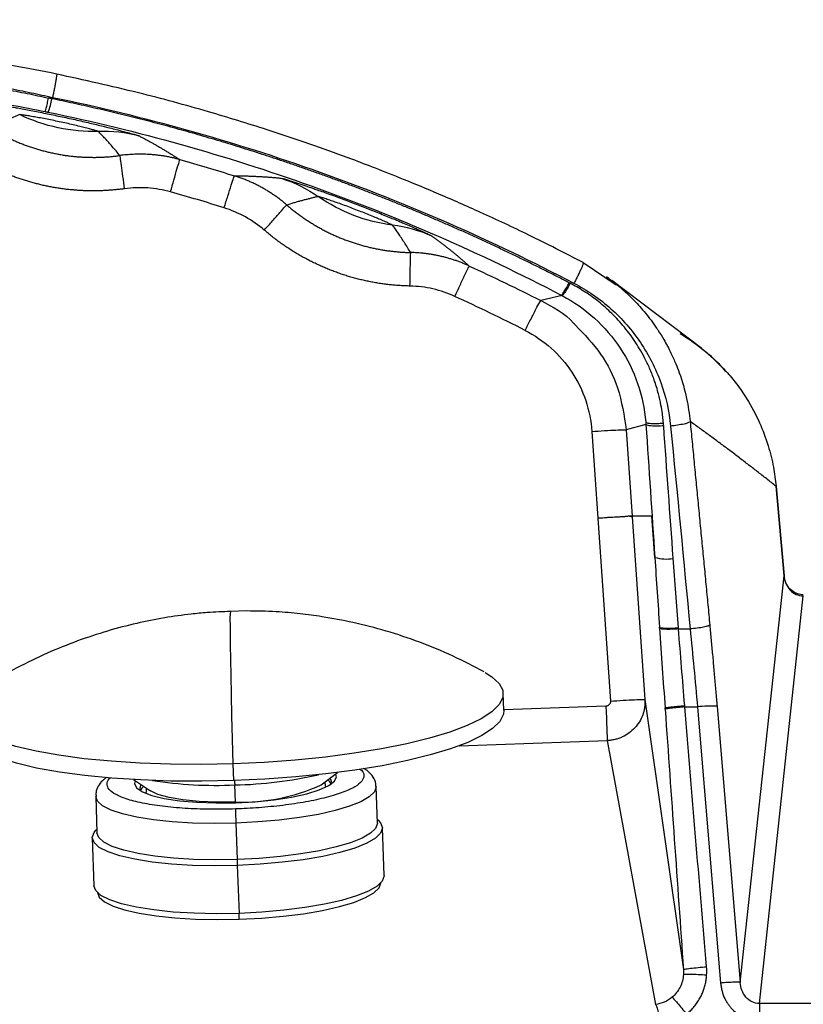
# Model space of a CAD drawing. Header units: millimetres. Extents: x 0 to 1118, y 0 to 864.
# Tile 30 of 67: x 196 to 275, y 464 to 564. Entities that reach past the tile are written whole.
import ezdxf

# ---------------------------------------------------------------- set-up
doc = ezdxf.new("R2010")
doc.units = ezdxf.units.MM
doc.layers.add('DIMENSIONS', color=140, linetype='Continuous', lineweight=25)
doc.styles.add('SLDTEXTSTYLE0', font='TXT', dxfattribs={"width": 0.75})
doc.dimstyles.new('SLDDIMSTYLE0', dxfattribs={"dimtxt": 10, "dimasz": 10, "dimexe": 0, "dimexo": 0.0625, "dimgap": 2.5, "dimtad": 0, "dimtih": 1, "dimtoh": 1, "dimdec": 1, "dimrnd": 1e-09, "dimzin": 4, "dimdsep": 46, "dimtxsty": 'SLDTEXTSTYLE0', "dimsah": 1, "dimcen": 0.09, "dimadec": 0, "dimazin": 1, "dimtfac": 1, "dimtdec": 1, "dimtofl": 0, "dimtmove": 0, "dimatfit": 3, "dimfxl": 0, "dimfrac": 2, "dimtolj": 1, "dimtzin": 12, "dimarcsym": 0})

# ---------------------------------------------------------------- blocks, each defined once
blk = doc.blocks.new('_D')
at = {"layer": 'DIMENSIONS'}
for p, q in [((182.52, 524.09), (182.52, 580.42)), ((592.48, 515.81), (592.48, 580.42)), ((370.87, 578.72), (367.82, 578.72)), ((367.82, 578.72), (367.82, 562.85)), ((404.12, 578.72), (407.17, 578.72)), ((407.17, 578.72), (407.17, 562.85)), ((182.52, 577.25), (362.75, 577.25)), ((592.48, 577.25), (412.24, 577.25)), ((367.82, 562.85), (370.87, 562.85)), ((407.17, 562.85), (404.12, 562.85))]:
    blk.add_line(p, q, dxfattribs=at)
for points in [[(182.52, 577.25), (192.52, 575.71), (192.52, 578.79)], [(592.48, 577.25), (582.48, 578.79), (582.48, 575.71)]]:
    blk.add_solid(points, dxfattribs=at)
at = {"layer": 'DIMENSIONS', "char_height": 10, "attachment_point": 1, "style": 'SLDTEXTSTYLE0'}
for s, insert in [('410.0', (370.87, 593.64)), ('16.14', (370.87, 575.74))]:
    blk.add_mtext(s, dxfattribs=dict(at, insert=insert))
blk = doc.blocks.new('_D_1')
at = {"layer": 'DIMENSIONS'}
for p, q in [((156.97, 563.39), (156.97, 616.42)), ((616.97, 565.12), (616.97, 616.42)), ((370.35, 614.72), (367.3, 614.72)), ((367.3, 614.72), (367.3, 598.85)), ((403.6, 614.72), (406.64, 614.72)), ((406.64, 614.72), (406.64, 598.85)), ((156.97, 613.25), (362.22, 613.25)), ((616.97, 613.25), (411.72, 613.25)), ((367.3, 598.85), (370.35, 598.85)), ((406.64, 598.85), (403.6, 598.85))]:
    blk.add_line(p, q, dxfattribs=at)
for points in [[(156.97, 613.25), (166.97, 611.71), (166.97, 614.79)], [(616.97, 613.25), (606.97, 614.79), (606.97, 611.71)]]:
    blk.add_solid(points, dxfattribs=at)
at = {"layer": 'DIMENSIONS', "char_height": 10, "attachment_point": 1, "style": 'SLDTEXTSTYLE0'}
for s, insert in [('460.0', (370.35, 629.64)), ('18.11', (370.35, 611.74))]:
    blk.add_mtext(s, dxfattribs=dict(at, insert=insert))

msp = doc.modelspace()

# ---------------------------------------------------------------- linework, layer by layer
for p, q in [((256.29, 537.22), (252.95, 539.49)), ((255.55, 537.9), (255.32, 538.07)), ((264.99, 530.78), (255.84, 537.68)), ((250.8, 536.15), (248.63, 535.65)), ((253.83, 522.35), (254.44, 513.55)), ((259.32, 523.06), (257.32, 522.5)), ((257.32, 522.5), (257.93, 513.73)), ((273.36, 507.69), (272.54, 516.78)), ((272.54, 516.78), (273.35, 507.69)), ((254.44, 513.55), (255.72, 494.95)), ((258.02, 513.73), (257.93, 513.73)), ((258.02, 513.73), (257.93, 513.68)), ((257.93, 513.68), (259.21, 495.1)), ((259.93, 513.73), (258.02, 513.73)), ((260.22, 509.56), (259.93, 513.73)), ((268.89, 466.37), (273.35, 507.69)), ((270.84, 464.23), (275.3, 505.65)), ((218.77, 504.11), (217.11, 504.05)), ((260.71, 502.35), (260.7, 502.48)), ((262.63, 502.28), (262.62, 502.41)), ((262.63, 502.28), (263.81, 502.28)), ((244.89, 494.02), (244.83, 495.74)), ((255.26, 494.43), (244.89, 494.08)), ((259.21, 495.1), (263.13, 467.68)), ((261.27, 494.12), (261.26, 494.26)), ((263.27, 494.36), (264.55, 494.36)), ((264.55, 494.36), (266.91, 466.3)), ((266.54, 494.43), (268.89, 466.37)), ((240.34, 490.41), (255.38, 490.94)), ((255.38, 490.94), (260.28, 464.14)), ((217.35, 488.59), (217.41, 486.87)), ((226.32, 486.44), (227.97, 487.7)), ((207.25, 486.98), (208.98, 485.83)), ((217.63, 484.7), (217.54, 486.43)), ((226.75, 486.32), (226.73, 486.18)), ((226.75, 486.32), (226.74, 486.75)), ((232.04, 482.56), (231.91, 486.26)), ((203.42, 485.26), (203.55, 481.56)), ((208.55, 486.12), (208.56, 485.69)), ((208.59, 485.54), (208.56, 485.69)), ((217.63, 484.62), (217.63, 484.7)), ((217.66, 482.55), (217.79, 478.85)), ((232.13, 482.84), (232.02, 482.93)), ((203.54, 481.94), (203.44, 481.84)), ((232.72, 477.22), (232.55, 482.09)), ((203.07, 481.06), (203.24, 476.19)), ((217.79, 478.85), (217.81, 478.25)), ((217.81, 478.25), (217.98, 473.38)), ((218, 472.78), (217.98, 473.38)), ((504.17, 464.23), (270.84, 464.23))]:
    msp.add_line(p, q)
at = {"flags": 128}
for points in [[(272.52, 516.78), (272.53, 516.78), (272.54, 516.78)], [(217.07, 502.8), (217.07, 501.85), (217.09, 500.65), (217.11, 499.21), (217.14, 497.52), (217.18, 495.61), (217.23, 493.47), (217.29, 491.13), (217.35, 488.59)], [(242.99, 497.85), (243.68, 497.42), (244.42, 496.75), (244.79, 496.05), (244.79, 495.33), (244.42, 494.6), (243.68, 493.87), (242.59, 493.16), (241.15, 492.47), (239.4, 491.81), (237.34, 491.19), (235.02, 490.62), (232.45, 490.11), (229.68, 489.65), (226.75, 489.27), (223.69, 488.96), (220.54, 488.73), (217.35, 488.59)], [(217.35, 488.59), (214.16, 488.52), (211.01, 488.54), (207.95, 488.65), (205.02, 488.84), (202.25, 489.1), (199.68, 489.45), (197.36, 489.87), (195.3, 490.35), (193.55, 490.89), (192.11, 491.49), (191.02, 492.13), (190.28, 492.8), (189.91, 493.51), (189.91, 494.23), (190.28, 494.95), (191.02, 495.68), (191.56, 496.06)], [(255.26, 494.43), (255.28, 493.84), (255.3, 493.26), (255.32, 492.7), (255.34, 492.2), (255.35, 491.76), (255.37, 491.4), (255.37, 491.12), (255.38, 490.94)], [(244.89, 494.02), (244.85, 493.61), (244.48, 492.89), (243.74, 492.16), (242.65, 491.45), (241.21, 490.76), (239.46, 490.1), (237.4, 489.48), (235.08, 488.91), (232.51, 488.39), (229.74, 487.94), (226.81, 487.56), (223.75, 487.25), (220.6, 487.02), (217.41, 486.87)], [(217.41, 486.87), (214.22, 486.81), (211.07, 486.83), (208.01, 486.94), (205.07, 487.12), (202.31, 487.39), (199.74, 487.74), (197.42, 488.15), (195.36, 488.64), (193.61, 489.18), (192.17, 489.78), (191.08, 490.42), (190.34, 491.09), (189.97, 491.79), (189.93, 492.1)], [(217.62, 484.62), (219.62, 484.73), (221.54, 484.93), (223.32, 485.2), (224.87, 485.54), (226.14, 485.93), (227.09, 486.36), (227.67, 486.81), (227.87, 487.27), (227.79, 487.56)], [(207.44, 486.85), (207.38, 486.59), (207.58, 486.15), (208.16, 485.73), (209.11, 485.37), (210.38, 485.06), (211.93, 484.82), (213.7, 484.67), (215.63, 484.6), (217.62, 484.62)], [(208.02, 486.47), (207.9, 486.12), (207.98, 485.83)], [(208.28, 486.29), (208.1, 486.12), (207.95, 485.88)], [(231.91, 486.26), (231.91, 486.23), (231.73, 485.73), (231.21, 485.22), (230.35, 484.73), (229.19, 484.26), (227.74, 483.83), (226.04, 483.44), (224.13, 483.12), (222.07, 482.86), (219.89, 482.67), (217.66, 482.55)], [(227.34, 486.56), (227.21, 486.75), (226.99, 486.95)], [(227.32, 486.5), (227.39, 486.77), (227.24, 487.14)], [(217.66, 482.55), (215.44, 482.52), (213.26, 482.56), (211.2, 482.69), (209.29, 482.89), (207.59, 483.16), (206.14, 483.49), (204.98, 483.88), (204.12, 484.32), (203.6, 484.79), (203.42, 485.26)], [(217.63, 484.7), (215.74, 484.69), (213.93, 484.76), (212.28, 484.92), (210.87, 485.16), (209.75, 485.47), (208.98, 485.83), (208.98, 485.83)], [(232.04, 482.56), (232.04, 482.53), (231.86, 482.02), (231.34, 481.52), (230.48, 481.02), (229.32, 480.56), (227.86, 480.13), (226.17, 479.74), (224.26, 479.42), (222.19, 479.16), (220.02, 478.97), (217.79, 478.85)], [(232.13, 482.84), (232.37, 482.58), (232.55, 482.06), (232.37, 481.54), (231.83, 481.01), (230.95, 480.5), (229.74, 480.02), (228.23, 479.57), (226.48, 479.17), (224.5, 478.84), (222.37, 478.57), (220.12, 478.37), (217.81, 478.25)], [(217.81, 478.25), (215.5, 478.22), (213.26, 478.26), (211.12, 478.39), (209.15, 478.6), (207.39, 478.88), (205.88, 479.23), (204.68, 479.63), (203.79, 480.08), (203.25, 480.57), (203.07, 481.08), (203.25, 481.61), (203.44, 481.84)], [(217.79, 478.85), (215.57, 478.82), (213.39, 478.86), (211.33, 478.99), (209.42, 479.19), (207.72, 479.46), (206.27, 479.79), (205.1, 480.18), (204.25, 480.62), (203.73, 481.09), (203.55, 481.56)], [(232.72, 477.22), (232.72, 477.19), (232.54, 476.67), (232, 476.14), (231.12, 475.63), (229.91, 475.15), (228.4, 474.7), (226.65, 474.31), (224.67, 473.97), (222.54, 473.7), (220.29, 473.5), (217.98, 473.38)], [(218, 472.78), (220.26, 472.9), (222.45, 473.09), (224.54, 473.35), (226.46, 473.68), (228.18, 474.07), (229.65, 474.5), (230.83, 474.98), (231.69, 475.48), (232.22, 475.99), (232.4, 476.5), (232.4, 476.53)], [(217.98, 473.38), (215.67, 473.35), (213.43, 473.4), (211.29, 473.52), (209.32, 473.73), (207.56, 474.01), (206.05, 474.36), (204.85, 474.76), (203.96, 475.21), (203.42, 475.7), (203.24, 476.19)], [(203.61, 475.52), (203.79, 475.04), (204.32, 474.57), (205.18, 474.13), (206.36, 473.73), (207.83, 473.39), (209.55, 473.12), (211.47, 472.92), (213.56, 472.79), (215.75, 472.75), (218, 472.78)]]:
    msp.add_lwpolyline(points, dxfattribs=at)
for centre, radius, start, end in [((191.61, 557.38), 7.46, 339.6761, 350.5746), ((261.36, 513.39), 4, 253.4726, 280.5805), ((222.4, 503.26), 5.35, 171.1599, 184.952), ((265.93, 483.3), 11.15, 86.8761, 97.1141), ((216.64, 529.08), 42.66, 271.2189, 282.7396), ((215.58, 527.56), 41.17, 261.0721, 272.7376), ((268.66, 488.85), 51.17, 182.204, 182.7024), ((218.32, 503.9), 19.21, 267.9483, 294.6293), ((292.29, 485.39), 74.68, 181.0726, 182.1768)]:
    msp.add_arc(centre, radius, start, end)
for points, knots in [([(162.35, 562.48), (162.42, 562.49), (162.64, 562.51), (163.64, 562.53), (165.34, 562.53), (167.67, 562.49), (170.55, 562.39), (173.93, 562.2), (177.73, 561.91), (181.85, 561.5), (186.18, 560.98), (190.61, 560.33), (195.05, 559.58), (197.99, 558.99), (199.45, 558.7)], [0, 0, 0, 0, 0.038252, 0.122015, 0.207438, 0.295474, 0.384961, 0.475428, 0.566165, 0.656344, 0.745405, 0.831982, 0.916883, 1, 1, 1, 1]), ([(160.06, 560.86), (160.06, 560.86), (160.07, 560.86), (160.08, 560.86), (160.12, 560.86), (160.2, 560.86), (160.45, 560.86), (161.26, 560.85), (163.32, 560.8), (166.51, 560.65), (169.67, 560.44), (172.33, 560.23), (175.24, 559.96), (178.34, 559.62), (181.08, 559.28), (183.31, 558.97), (185.59, 558.64), (188.42, 558.2), (191.12, 557.73), (193.02, 557.37), (194.18, 557.15), (195.32, 556.92), (196.45, 556.7), (197.55, 556.47), (198.27, 556.31), (198.63, 556.23)], [0, 0, 0, 0, 0.0024383, 0.0084674, 0.0148289, 0.0297079, 0.059619, 0.120089, 0.243771, 0.3710738, 0.4357721, 0.5007701, 0.5657532, 0.6304025, 0.6944294, 0.727102, 0.757623, 0.8219631, 0.8808846, 0.9016792, 0.9220976, 0.9421388, 0.9618025, 0.9810892, 1, 1, 1, 1]), ([(160.15, 561.12), (160.16, 561.12), (160.18, 561.12), (160.23, 561.12), (160.29, 561.12), (160.35, 561.12), (160.43, 561.12), (160.52, 561.12), (160.62, 561.12), (160.74, 561.12), (160.86, 561.12), (161, 561.11), (161.15, 561.11), (161.32, 561.11), (161.49, 561.1), (161.68, 561.1), (161.88, 561.09), (162.09, 561.08), (162.32, 561.07), (162.56, 561.07), (162.81, 561.06), (163.07, 561.05), (163.35, 561.03), (164.01, 561.01), (165.19, 560.95), (167.17, 560.84), (169.63, 560.67), (172.09, 560.46), (175.09, 560.18), (177.76, 559.89), (180.48, 559.55), (182.23, 559.31), (183.83, 559.09), (185.3, 558.86), (186.69, 558.65), (188.06, 558.42), (189.4, 558.2), (190.72, 557.96), (192, 557.73), (193.26, 557.49), (194.49, 557.25), (195.68, 557.01), (196.84, 556.78), (197.95, 556.54), (198.68, 556.38), (199.04, 556.3)], [0, 0, 0, 0, 0.010406, 0.020879, 0.031421, 0.04203, 0.052705, 0.063447, 0.074255, 0.085128, 0.096065, 0.107066, 0.11813, 0.129257, 0.140448, 0.151703, 0.163021, 0.174404, 0.185851, 0.197362, 0.208937, 0.220577, 0.232281, 0.244049, 0.299971, 0.361472, 0.428534, 0.501156, 0.540563, 0.630672, 0.667828, 0.701399, 0.731384, 0.757783, 0.782991, 0.80756, 0.831491, 0.854784, 0.87744, 0.899463, 0.920853, 0.941605, 0.961716, 0.981182, 1, 1, 1, 1]), ([(161.72, 558.46), (161.83, 558.49), (162.19, 558.51), (163.35, 558.54), (164.16, 558.55), (166.17, 558.53), (167.38, 558.5), (170.14, 558.4), (171.69, 558.33), (175.07, 558.11), (176.91, 557.97), (180.79, 557.59), (182.84, 557.36), (187.1, 556.81), (189.3, 556.48), (193.77, 555.74), (196.04, 555.32), (198.29, 554.86)], [0, 0, 0, 0, 0.125, 0.125, 0.25, 0.25, 0.375, 0.375, 0.5, 0.5, 0.625, 0.625, 0.75, 0.75, 0.875, 0.875, 1, 1, 1, 1]), ([(199.46, 558.66), (199.46, 558.62), (199.46, 558.54), (199.42, 558.3), (199.37, 557.97), (199.3, 557.58), (199.22, 557.14), (199.13, 556.71), (199.07, 556.43), (199.04, 556.3)], [0, 0, 0, 0, 0.135876, 0.282788, 0.433922, 0.585055, 0.731968, 0.871105, 1, 1, 1, 1]), ([(199.45, 558.7), (199.45, 558.7), (199.46, 558.7), (199.46, 558.66), (199.46, 558.66)], [0, 0, 0, 0, 0.9753278, 1, 1, 1, 1]), ([(252.95, 539.51), (251.11, 540.45), (247.67, 542.22), (242.76, 544.52), (238.51, 546.39), (234.95, 547.87), (232, 549.04), (229, 550.19), (225.34, 551.51), (220.5, 553.14), (214.53, 554.97), (207.41, 556.91), (202.23, 558.05), (199.46, 558.66)], [0, 0, 0, 0, 0.1088823, 0.2040482, 0.2854928, 0.3532204, 0.4072338, 0.4524735, 0.5223004, 0.6119698, 0.7214881, 0.8508434, 1, 1, 1, 1]), ([(199.04, 556.3), (208.26, 554.4), (217.35, 551.86), (235.06, 545.54), (243.69, 541.76), (252.01, 537.41)], [0, 0, 0, 0, 0.5, 0.5, 1, 1, 1, 1]), ([(191.72, 555.81), (191.72, 555.81), (191.74, 555.81), (191.77, 555.81), (191.81, 555.81), (191.87, 555.8), (191.94, 555.79), (192.01, 555.78), (192.11, 555.77), (192.21, 555.76), (192.33, 555.74), (192.59, 555.7), (193.15, 555.62), (194.03, 555.47), (194.89, 555.33), (195.73, 555.17), (196.83, 554.97), (198.32, 554.68), (199.84, 554.36), (201.36, 554.03), (202.83, 553.69), (203.92, 553.43), (204.75, 553.22), (205.59, 553.01), (206.45, 552.79), (207.04, 552.63), (207.34, 552.54), (207.51, 552.49), (207.64, 552.45), (207.74, 552.42), (207.81, 552.39), (207.84, 552.38), (207.85, 552.38)], [0, 0, 0, 0, 0.011761, 0.023679, 0.035756, 0.047994, 0.060394, 0.072959, 0.085692, 0.098597, 0.111673, 0.124923, 0.177298, 0.249951, 0.288873, 0.312578, 0.375042, 0.439039, 0.50003, 0.561004, 0.624988, 0.687431, 0.711074, 0.750065, 0.822555, 0.875095, 0.897078, 0.918582, 0.939614, 0.960187, 0.980313, 1, 1, 1, 1]), ([(198.29, 554.86), (198.29, 554.86), (198.31, 554.88), (198.34, 555), (198.37, 555.09), (198.43, 555.33), (198.47, 555.49), (198.55, 555.84), (198.59, 556.04), (198.63, 556.23)], [0, 0, 0, 0, 0.25, 0.25, 0.5, 0.5, 0.75, 0.75, 1, 1, 1, 1]), ([(251.53, 537.45), (251.13, 537.66), (250.35, 538.06), (249.17, 538.66), (247.98, 539.25), (246.8, 539.83), (245.62, 540.4), (244.45, 540.96), (243.27, 541.51), (242.09, 542.05), (240.92, 542.59), (239.74, 543.11), (238.57, 543.62), (237.4, 544.12), (236.23, 544.62), (235.06, 545.1), (233.9, 545.58), (232.73, 546.05), (231.57, 546.5), (230.41, 546.95), (229.25, 547.39), (228.1, 547.82), (226.94, 548.25), (225.79, 548.66), (224.64, 549.07), (223.49, 549.46), (222.35, 549.85), (221.2, 550.23), (220.06, 550.6), (218.93, 550.96), (217.79, 551.32), (216.66, 551.67), (215.53, 552), (214.4, 552.33), (213.28, 552.66), (212.16, 552.97), (211.04, 553.28), (209.93, 553.58), (208.82, 553.87), (207.71, 554.15), (206.61, 554.43), (205.51, 554.7), (204.41, 554.96), (203.32, 555.21), (202.22, 555.46), (201.14, 555.7), (200.06, 555.93), (199.33, 556.08), (198.97, 556.16)], [0, 0, 0, 0, 0.023795, 0.047499, 0.071112, 0.094634, 0.118065, 0.141405, 0.164652, 0.187809, 0.210874, 0.233847, 0.256729, 0.27952, 0.302219, 0.324827, 0.347343, 0.369769, 0.392102, 0.414345, 0.436496, 0.458555, 0.480523, 0.5024, 0.524185, 0.545879, 0.567482, 0.588993, 0.610412, 0.63174, 0.652977, 0.674122, 0.695176, 0.716138, 0.737009, 0.757788, 0.778475, 0.799072, 0.819576, 0.83999, 0.860311, 0.880542, 0.900681, 0.920728, 0.940684, 0.960548, 0.98032, 1, 1, 1, 1]), ([(195.7, 554.54), (195.6, 554.5), (195.39, 554.42), (195.08, 554.29), (194.77, 554.15), (194.44, 554.01), (194.11, 553.86), (193.77, 553.7), (193.43, 553.54), (193.07, 553.36), (192.83, 553.25), (192.71, 553.19)], [0, 0, 0, 0, 0.092, 0.188777, 0.290332, 0.396665, 0.507775, 0.623664, 0.744331, 0.869777, 1, 1, 1, 1]), ([(203.69, 552.84), (203.68, 552.84), (203.68, 552.84), (203.65, 552.85), (203.61, 552.86), (203.55, 552.88), (203.46, 552.91), (203.25, 552.97), (202.92, 553.06), (202.41, 553.2), (201.8, 553.35), (201.15, 553.5), (200.45, 553.67), (199.73, 553.82), (199.01, 553.97), (198.31, 554.11), (197.64, 554.24), (197.03, 554.34), (196.5, 554.43), (196.15, 554.48), (195.94, 554.51), (195.82, 554.53), (195.74, 554.54), (195.71, 554.54), (195.7, 554.54)], [0, 0, 0, 0, 0.0172723, 0.0344466, 0.0516439, 0.0689809, 0.1028218, 0.1369765, 0.2004901, 0.2667173, 0.324828, 0.3860975, 0.4417886, 0.5000425, 0.5560267, 0.6139764, 0.6728712, 0.7333246, 0.7975689, 0.8630362, 0.8971409, 0.9312537, 0.9654998, 1, 1, 1, 1]), ([(203.69, 552.84), (202.31, 552.8), (200.94, 552.92), (198.25, 553.5), (196.94, 553.94), (195.7, 554.54)], [0, 0, 0, 0, 0.5, 0.5, 1, 1, 1, 1]), ([(198.61, 554.79), (207.68, 552.91), (216.61, 550.41), (234.03, 544.19), (242.52, 540.48), (250.71, 536.2)], [0, 0, 0, 0, 0.5, 0.5, 1, 1, 1, 1]), ([(192.71, 553.19), (192.84, 553.11), (193.1, 552.95), (193.49, 552.73), (193.89, 552.51), (194.29, 552.3), (194.7, 552.11), (195.11, 551.92), (195.52, 551.74), (195.94, 551.57), (196.35, 551.41), (196.78, 551.27), (197.2, 551.13), (197.63, 551), (198.06, 550.88), (198.49, 550.77), (198.92, 550.67), (199.35, 550.58), (199.79, 550.5), (200.22, 550.42), (200.66, 550.36), (201.1, 550.31), (201.54, 550.27), (201.97, 550.24), (202.41, 550.22), (202.85, 550.21), (203.29, 550.2), (203.72, 550.21), (204.16, 550.23), (204.59, 550.25), (205.02, 550.29), (205.46, 550.33), (205.74, 550.37), (205.88, 550.39)], [0, 0, 0, 0, 0.0330278, 0.0660042, 0.0989293, 0.1318032, 0.1646257, 0.1973968, 0.2301167, 0.2627853, 0.2954025, 0.3279684, 0.360483, 0.3929463, 0.4253583, 0.4577189, 0.4900282, 0.5222863, 0.554493, 0.5866484, 0.6187525, 0.6508053, 0.6828067, 0.7147569, 0.7466558, 0.7785033, 0.8102996, 0.8420446, 0.8737382, 0.9053806, 0.9369717, 0.9685115, 1, 1, 1, 1]), ([(205.88, 550.39), (205.75, 550.54), (205.5, 550.84), (205.12, 551.28), (204.75, 551.7), (204.39, 552.1), (204.04, 552.47), (203.8, 552.72), (203.69, 552.84)], [0, 0, 0, 0, 0.193553, 0.376351, 0.548395, 0.709684, 0.860219, 1, 1, 1, 1]), ([(207.85, 552.38), (207.94, 552.33), (208.14, 552.22), (208.43, 552.07), (208.72, 551.91), (209.02, 551.75), (209.31, 551.59), (209.6, 551.42), (209.89, 551.25), (210.19, 551.08), (210.48, 550.9), (210.78, 550.72), (211.08, 550.54), (211.38, 550.35), (211.67, 550.16), (211.87, 550.03), (211.97, 549.97)], [0, 0, 0, 0, 0.0583139, 0.1186454, 0.1809944, 0.2453606, 0.3117444, 0.3801458, 0.4505652, 0.5230024, 0.5974574, 0.6739302, 0.7524208, 0.8329293, 0.9154557, 1, 1, 1, 1]), ([(206.36, 547.01), (206.21, 546.99), (205.91, 546.95), (205.46, 546.91), (205.01, 546.87), (204.56, 546.84), (204.11, 546.81), (203.66, 546.8), (203.2, 546.8), (202.75, 546.8), (202.29, 546.81), (201.84, 546.83), (201.38, 546.87), (200.93, 546.9), (200.47, 546.95), (200.02, 547.01), (199.56, 547.08), (199.11, 547.15), (198.66, 547.24), (198.2, 547.33), (197.75, 547.44), (197.3, 547.55), (196.86, 547.67), (196.41, 547.8), (195.97, 547.94), (195.53, 548.09), (195.09, 548.24), (194.65, 548.41), (194.22, 548.59), (193.79, 548.77), (193.36, 548.96), (192.93, 549.16), (192.51, 549.38), (192.1, 549.59), (191.68, 549.82), (191.27, 550.06), (191.01, 550.22), (190.87, 550.31)], [0, 0, 0, 0, 0.02783, 0.05571, 0.083637, 0.111611, 0.13963, 0.167693, 0.195799, 0.223947, 0.252135, 0.280365, 0.308636, 0.336948, 0.365303, 0.393699, 0.422137, 0.450618, 0.479141, 0.507707, 0.536315, 0.564967, 0.593662, 0.6224, 0.651183, 0.680009, 0.70888, 0.737795, 0.766755, 0.795759, 0.824809, 0.853903, 0.883041, 0.912221, 0.941442, 0.970702, 1, 1, 1, 1]), ([(211.97, 549.97), (211.85, 550), (211.6, 550.07), (211.23, 550.16), (210.85, 550.24), (210.48, 550.31), (210.11, 550.37), (209.74, 550.42), (209.37, 550.46), (209.01, 550.49), (208.65, 550.51), (208.29, 550.52), (207.93, 550.53), (207.58, 550.52), (207.23, 550.51), (206.89, 550.49), (206.55, 550.46), (206.22, 550.43), (205.99, 550.4), (205.88, 550.39)], [0, 0, 0, 0, 0.062857, 0.125311, 0.187339, 0.248918, 0.310027, 0.370645, 0.430751, 0.490327, 0.549355, 0.607817, 0.665698, 0.722983, 0.779657, 0.835708, 0.891122, 0.94589, 1, 1, 1, 1]), ([(206.36, 547.01), (206.3, 547.41), (206.25, 547.84), (206.13, 548.66), (206.08, 549.05), (205.99, 549.7), (205.95, 549.96), (205.9, 550.3), (205.89, 550.38), (205.88, 550.39)], [0, 0, 0, 0, 0.25, 0.25, 0.5, 0.5, 0.75, 0.75, 1, 1, 1, 1]), ([(211.03, 546.69), (211.14, 547.08), (211.25, 547.5), (211.48, 548.3), (211.59, 548.68), (211.77, 549.32), (211.85, 549.57), (211.94, 549.89), (211.97, 549.96), (211.97, 549.97)], [0, 0, 0, 0, 0.25, 0.25, 0.5, 0.5, 0.75, 0.75, 1, 1, 1, 1]), ([(216.47, 545.08), (216.59, 545.46), (216.72, 545.88), (216.97, 546.67), (217.09, 547.05), (217.29, 547.68), (217.37, 547.93), (217.48, 548.25), (217.5, 548.32), (217.51, 548.33)], [0, 0, 0, 0, 0.25, 0.25, 0.5, 0.5, 0.75, 0.75, 1, 1, 1, 1]), ([(217.51, 548.33), (217.66, 548.33), (217.96, 548.33), (218.42, 548.32), (218.87, 548.31), (219.31, 548.29), (219.75, 548.27), (220.19, 548.25), (220.63, 548.23), (221.06, 548.19), (221.48, 548.16), (221.9, 548.12), (222.19, 548.09), (222.33, 548.07)], [0, 0, 0, 0, 0.107627, 0.211909, 0.312849, 0.410444, 0.504697, 0.595605, 0.68317, 0.767392, 0.848271, 0.925807, 1, 1, 1, 1]), ([(222.84, 545.36), (222.74, 545.45), (222.54, 545.62), (222.24, 545.86), (221.92, 546.1), (221.6, 546.33), (221.26, 546.55), (220.92, 546.77), (220.57, 546.98), (220.21, 547.18), (219.85, 547.38), (219.48, 547.56), (219.09, 547.73), (218.71, 547.9), (218.31, 548.05), (217.91, 548.2), (217.64, 548.28), (217.51, 548.33)], [0, 0, 0, 0, 0.063149, 0.126894, 0.191218, 0.2561, 0.321519, 0.387455, 0.453885, 0.520783, 0.588126, 0.655888, 0.724041, 0.792558, 0.86141, 0.930567, 1, 1, 1, 1]), ([(222.33, 548.07), (222.34, 548.07), (222.35, 548.07), (222.38, 548.06), (222.43, 548.05), (222.48, 548.04), (222.55, 548.02), (222.62, 548), (222.71, 547.97), (222.81, 547.94), (222.92, 547.91), (223.17, 547.83), (223.71, 547.66), (224.55, 547.38), (225.36, 547.1), (226.16, 546.82), (227.21, 546.45), (228.61, 545.93), (230.05, 545.39), (231.48, 544.83), (232.87, 544.27), (233.9, 543.85), (234.68, 543.52), (235.47, 543.18), (236.28, 542.82), (236.82, 542.58), (237.1, 542.45), (237.26, 542.37), (237.39, 542.31), (237.48, 542.26), (237.55, 542.23), (237.57, 542.21), (237.58, 542.21)], [0, 0, 0, 0, 0.011756, 0.023671, 0.035746, 0.047982, 0.060382, 0.072948, 0.085684, 0.098591, 0.111672, 0.124927, 0.17722, 0.249955, 0.288781, 0.312583, 0.375044, 0.439025, 0.50003, 0.560998, 0.624983, 0.687426, 0.711049, 0.750061, 0.822535, 0.875091, 0.897075, 0.918579, 0.939611, 0.960185, 0.980312, 1, 1, 1, 1]), ([(211.03, 546.69), (210.27, 546.9), (209.49, 547.04), (207.93, 547.15), (207.14, 547.12), (206.36, 547.01)], [0, 0, 0, 0, 0.5, 0.5, 1, 1, 1, 1]), ([(220.55, 542.81), (220.82, 543.11), (221.1, 543.43), (221.65, 544.06), (221.91, 544.36), (222.35, 544.85), (222.53, 545.05), (222.77, 545.3), (222.83, 545.36), (222.84, 545.36)], [0, 0, 0, 0, 0.25, 0.25, 0.5, 0.5, 0.75, 0.75, 1, 1, 1, 1]), ([(226.03, 546.21), (225.93, 546.19), (225.71, 546.14), (225.38, 546.07), (225.04, 545.98), (224.7, 545.89), (224.34, 545.8), (223.98, 545.7), (223.61, 545.59), (223.23, 545.48), (222.97, 545.4), (222.84, 545.36)], [0, 0, 0, 0, 0.091541, 0.187975, 0.289301, 0.395519, 0.50663, 0.622633, 0.743529, 0.869318, 1, 1, 1, 1]), ([(222.84, 545.36), (222.96, 545.26), (223.19, 545.06), (223.55, 544.77), (223.92, 544.49), (224.29, 544.22), (224.66, 543.96), (225.04, 543.71), (225.43, 543.47), (225.82, 543.23), (226.21, 543.01), (226.61, 542.8), (227.01, 542.59), (227.41, 542.4), (227.82, 542.21), (228.23, 542.04), (228.64, 541.87), (229.06, 541.72), (229.48, 541.57), (229.89, 541.43), (230.32, 541.31), (230.74, 541.19), (231.16, 541.08), (231.59, 540.98), (232.01, 540.9), (232.44, 540.82), (232.87, 540.75), (233.29, 540.69), (233.72, 540.64), (234.14, 540.6), (234.57, 540.57), (235, 540.54), (235.28, 540.53), (235.42, 540.53)], [0, 0, 0, 0, 0.033651, 0.067208, 0.100673, 0.134045, 0.167325, 0.200511, 0.233605, 0.266606, 0.299514, 0.332329, 0.365051, 0.397681, 0.430217, 0.462661, 0.495012, 0.52727, 0.559435, 0.591508, 0.623487, 0.655374, 0.687168, 0.718869, 0.750477, 0.781992, 0.813415, 0.844744, 0.875981, 0.907125, 0.938176, 0.969135, 1, 1, 1, 1]), ([(233.58, 543.31), (233.58, 543.31), (233.57, 543.32), (233.55, 543.33), (233.52, 543.35), (233.46, 543.37), (233.37, 543.42), (233.18, 543.51), (232.87, 543.65), (232.39, 543.86), (231.82, 544.1), (231.2, 544.35), (230.54, 544.62), (229.87, 544.88), (229.18, 545.14), (228.52, 545.39), (227.88, 545.61), (227.3, 545.81), (226.8, 545.98), (226.47, 546.09), (226.27, 546.15), (226.15, 546.18), (226.07, 546.21), (226.05, 546.21), (226.03, 546.21)], [0, 0, 0, 0, 0.017271, 0.034445, 0.05164, 0.068973, 0.102814, 0.13696, 0.200505, 0.266692, 0.324845, 0.386105, 0.441825, 0.500088, 0.556087, 0.614049, 0.672946, 0.733404, 0.797625, 0.863069, 0.897164, 0.931267, 0.965506, 1, 1, 1, 1]), ([(233.58, 543.31), (232.24, 543.48), (230.91, 543.82), (228.37, 544.8), (227.15, 545.44), (226.03, 546.21)], [0, 0, 0, 0, 0.5, 0.5, 1, 1, 1, 1]), ([(220.55, 542.81), (219.96, 543.32), (219.31, 543.77), (217.94, 544.53), (217.22, 544.84), (216.47, 545.08)], [0, 0, 0, 0, 0.5, 0.5, 1, 1, 1, 1]), ([(235.42, 540.53), (235.31, 540.7), (235.11, 541.04), (234.79, 541.54), (234.48, 542.01), (234.18, 542.46), (233.89, 542.89), (233.68, 543.17), (233.58, 543.31)], [0, 0, 0, 0, 0.1942063, 0.3773964, 0.5495705, 0.7107288, 0.8608719, 1, 1, 1, 1]), ([(235.35, 537.12), (235.18, 537.13), (234.85, 537.14), (234.35, 537.17), (233.85, 537.2), (233.35, 537.25), (232.85, 537.31), (232.35, 537.38), (231.84, 537.46), (231.34, 537.55), (230.84, 537.66), (230.34, 537.77), (229.85, 537.9), (229.35, 538.04), (228.85, 538.18), (228.36, 538.34), (227.87, 538.52), (227.38, 538.7), (226.9, 538.89), (226.42, 539.1), (225.94, 539.32), (225.46, 539.55), (224.99, 539.79), (224.52, 540.04), (224.06, 540.3), (223.6, 540.57), (223.15, 540.86), (222.7, 541.16), (222.26, 541.46), (221.82, 541.78), (221.39, 542.11), (220.97, 542.45), (220.69, 542.69), (220.55, 542.81)], [0, 0, 0, 0, 0.030811, 0.061725, 0.092741, 0.123856, 0.15507, 0.186379, 0.217783, 0.24928, 0.28087, 0.312554, 0.344332, 0.376204, 0.408171, 0.440233, 0.472389, 0.504641, 0.536988, 0.569431, 0.60197, 0.634606, 0.667339, 0.700169, 0.733096, 0.766121, 0.799245, 0.832467, 0.865786, 0.899202, 0.93271, 0.966311, 1, 1, 1, 1]), ([(237.58, 542.21), (237.67, 542.14), (237.86, 542.01), (238.12, 541.81), (238.39, 541.61), (238.66, 541.4), (238.93, 541.2), (239.2, 540.98), (239.47, 540.77), (239.74, 540.55), (240.01, 540.33), (240.28, 540.1), (240.56, 539.87), (240.83, 539.64), (241.1, 539.4), (241.28, 539.24), (241.37, 539.16)], [0, 0, 0, 0, 0.057996, 0.118058, 0.180186, 0.244381, 0.310642, 0.37897, 0.449365, 0.521827, 0.596355, 0.67295, 0.751613, 0.832341, 0.915137, 1, 1, 1, 1]), ([(235.35, 537.12), (235.35, 537.53), (235.36, 537.96), (235.38, 538.78), (235.39, 539.18), (235.4, 539.84), (235.41, 540.1), (235.42, 540.44), (235.42, 540.52), (235.42, 540.53)], [0, 0, 0, 0, 0.25, 0.25, 0.5, 0.5, 0.75, 0.75, 1, 1, 1, 1]), ([(241.37, 539.16), (241.25, 539.22), (241.02, 539.32), (240.66, 539.47), (240.3, 539.61), (239.94, 539.74), (239.58, 539.85), (239.22, 539.96), (238.86, 540.06), (238.51, 540.14), (238.15, 540.22), (237.8, 540.29), (237.45, 540.35), (237.1, 540.4), (236.76, 540.44), (236.42, 540.48), (236.08, 540.5), (235.75, 540.52), (235.53, 540.53), (235.42, 540.53)], [0, 0, 0, 0, 0.0635142, 0.1265463, 0.1890717, 0.2510669, 0.3125093, 0.3733774, 0.4336509, 0.4933106, 0.5523383, 0.6107171, 0.6684309, 0.7254651, 0.7818059, 0.8374408, 0.8923582, 0.9465478, 1, 1, 1, 1]), ([(252.95, 539.5), (252.95, 539.5), (252.95, 539.48), (252.93, 539.38), (252.86, 539.17), (252.73, 538.88), (252.58, 538.53), (252.39, 538.15), (252.2, 537.77), (252.07, 537.53), (252.01, 537.41)], [0, 0, 0, 0, 0.0143528, 0.1513358, 0.2954528, 0.4434211, 0.5913895, 0.735507, 0.8724906, 1, 1, 1, 1]), ([(239.91, 536.07), (240.08, 536.44), (240.26, 536.84), (240.61, 537.59), (240.78, 537.96), (241.07, 538.56), (241.18, 538.79), (241.33, 539.09), (241.36, 539.16), (241.37, 539.16)], [0, 0, 0, 0, 0.25, 0.25, 0.5, 0.5, 0.75, 0.75, 1, 1, 1, 1]), ([(250.71, 536.2), (250.72, 536.19), (250.75, 536.21), (250.85, 536.33), (250.91, 536.42), (251.07, 536.65), (251.16, 536.8), (251.34, 537.12), (251.44, 537.29), (251.53, 537.45)], [0, 0, 0, 0, 0.25, 0.25, 0.5, 0.5, 0.75, 0.75, 1, 1, 1, 1]), ([(251.62, 537.41), (251.53, 537.24), (251.43, 537.06), (251.24, 536.74), (251.15, 536.59), (251, 536.36), (250.94, 536.27), (250.84, 536.17), (250.81, 536.14), (250.8, 536.15)], [0, 0, 0, 0, 0.25, 0.25, 0.5, 0.5, 0.75, 0.75, 1, 1, 1, 1]), ([(261.1, 523.2), (261.09, 523.31), (261.06, 523.63), (260.99, 524.24), (260.84, 525.12), (260.58, 526.27), (260.2, 527.52), (259.72, 528.74), (259.21, 529.8), (258.69, 530.73), (258.16, 531.57), (257.6, 532.36), (256.99, 533.12), (256.36, 533.83), (255.71, 534.48), (255.04, 535.09), (254.37, 535.65), (253.68, 536.15), (253, 536.62), (252.31, 537.03), (251.85, 537.28), (251.62, 537.41)], [0, 0, 0, 0, 0.0189982, 0.0536677, 0.1040052, 0.1700065, 0.2516736, 0.3248629, 0.3911047, 0.4503971, 0.5027378, 0.5587986, 0.613453, 0.6667007, 0.7185415, 0.7689747, 0.8179995, 0.8656151, 0.9118209, 0.9566175, 1, 1, 1, 1]), ([(252.01, 537.41), (253.36, 536.7), (254.63, 535.83), (256.9, 533.79), (257.91, 532.64), (259.61, 530.12), (260.31, 528.75), (261.34, 525.9), (261.68, 524.41), (261.82, 522.9)], [0, 0, 0, 0, 0.25, 0.25, 0.5, 0.5, 0.75, 0.75, 1, 1, 1, 1]), ([(255.32, 538.06), (255.44, 537.97), (256.06, 537.56), (256.81, 536.91), (257.61, 536.18), (258.15, 535.64), (258.71, 535.03), (259.28, 534.37), (259.85, 533.64), (260.28, 533.04), (260.71, 532.39), (261.22, 531.56), (261.82, 530.43), (262.33, 529.29), (262.92, 527.77), (263.49, 525.83), (263.71, 524.15), (263.81, 523.37)], [0, 0, 0, 0, 0.0263834, 0.1277645, 0.1683796, 0.2121196, 0.2589872, 0.3089735, 0.3620557, 0.4181944, 0.4347539, 0.4956595, 0.5856005, 0.6536713, 0.7096383, 0.8652975, 1, 1, 1, 1]), ([(239.91, 536.07), (239.2, 536.4), (238.45, 536.66), (236.92, 537.01), (236.13, 537.11), (235.35, 537.12)], [0, 0, 0, 0, 0.5, 0.5, 1, 1, 1, 1]), ([(247.04, 532.62), (247.22, 532.98), (247.42, 533.37), (247.8, 534.11), (247.99, 534.47), (248.29, 535.06), (248.42, 535.29), (248.58, 535.58), (248.62, 535.65), (248.63, 535.65)], [0, 0, 0, 0, 0.25, 0.25, 0.5, 0.5, 0.75, 0.75, 1, 1, 1, 1]), ([(248.63, 535.65), (249.85, 535.01), (251.16, 534.32), (252.1, 533.22), (252.17, 533.14)], [0, 0, 0, 0, 0.930713, 1, 1, 1, 1]), ([(250.8, 536.15), (251.99, 535.53), (253.1, 534.75), (255.09, 532.95), (255.97, 531.93), (257.45, 529.69), (258.04, 528.49), (258.91, 525.96), (259.19, 524.65), (259.3, 523.32)], [0, 0, 0, 0, 0.25, 0.25, 0.5, 0.5, 0.75, 0.75, 1, 1, 1, 1]), ([(247.04, 532.62), (247.99, 532.14), (248.89, 531.53), (250.49, 530.1), (251.2, 529.28), (252.38, 527.49), (252.86, 526.51), (253.54, 524.48), (253.76, 523.42), (253.83, 522.35)], [0, 0, 0, 0, 0.25, 0.25, 0.5, 0.5, 0.75, 0.75, 1, 1, 1, 1]), ([(252.17, 533.14), (253.07, 532.21), (254.85, 530.35), (256.69, 526.67), (257.1, 523.95), (257.32, 522.5)], [0, 0, 0, 0, 0.31998, 0.636866, 1, 1, 1, 1]), ([(267.45, 528.44), (266.78, 529.13), (265.38, 530.59), (263.69, 531.69), (262.81, 532.27)], [0, 0, 0, 0, 0.4781879, 1, 1, 1, 1]), ([(264.98, 530.77), (265.15, 530.63), (265.67, 530.25), (266.5, 529.47), (267.52, 528.43), (268.57, 527.16), (269.75, 525.44), (270.87, 523.35), (271.75, 520.99), (272.3, 518.82), (272.46, 517.43), (272.54, 516.78)], [0, 0, 0, 0, 0.040186, 0.118407, 0.207777, 0.308296, 0.419962, 0.58964, 0.742878, 0.879667, 1, 1, 1, 1]), ([(259.3, 523.32), (259.3, 523.28), (259.35, 523.25), (259.53, 523.2), (259.67, 523.18), (260.02, 523.16), (260.23, 523.16), (260.67, 523.17), (260.89, 523.18), (261.1, 523.2)], [0, 0, 0, 0, 0.25, 0.25, 0.5, 0.5, 0.75, 0.75, 1, 1, 1, 1]), ([(263.81, 523.37), (263.8, 523.33), (263.75, 523.29), (263.54, 523.2), (263.39, 523.15), (263, 523.06), (262.77, 523.02), (262.3, 522.95), (262.05, 522.92), (261.82, 522.9)], [0, 0, 0, 0, 0.25, 0.25, 0.5, 0.5, 0.75, 0.75, 1, 1, 1, 1]), ([(272.54, 516.78), (272.22, 517.03), (271.58, 517.53), (270.63, 518.28), (269.66, 519.02), (268.7, 519.76), (267.73, 520.5), (266.76, 521.22), (265.78, 521.94), (264.8, 522.66), (264.14, 523.13), (263.81, 523.37)], [0, 0, 0, 0, 0.1089609, 0.2184592, 0.328495, 0.4390684, 0.5501793, 0.6618279, 0.7740142, 0.8867382, 1, 1, 1, 1]), ([(263.81, 523.37), (263.88, 522.68), (264.01, 521.3), (264.21, 519.24), (264.41, 517.17), (264.61, 515.1), (264.81, 513.03), (265.01, 510.96), (265.21, 508.89), (265.41, 506.82), (265.61, 504.74), (265.74, 503.36), (265.8, 502.67)], [0, 0, 0, 0, 0.100022, 0.200033, 0.300037, 0.400035, 0.500029, 0.60002, 0.700011, 0.800003, 0.899999, 1, 1, 1, 1]), ([(253.83, 522.35), (254.24, 522.38), (254.68, 522.41), (255.53, 522.46), (255.94, 522.48), (256.61, 522.51), (256.88, 522.51), (257.23, 522.52), (257.31, 522.51), (257.32, 522.5)], [0, 0, 0, 0, 0.25, 0.25, 0.5, 0.5, 0.75, 0.75, 1, 1, 1, 1]), ([(261.12, 522.92), (260.91, 522.9), (260.69, 522.89), (260.25, 522.89), (260.04, 522.9), (259.69, 522.92), (259.55, 522.95), (259.37, 523), (259.32, 523.03), (259.32, 523.06)], [0, 0, 0, 0, 0.25, 0.25, 0.5, 0.5, 0.75, 0.75, 1, 1, 1, 1]), ([(257.58, 513.75), (257.55, 513.74), (257.5, 513.73), (257.42, 513.72), (257.34, 513.71), (257.24, 513.7), (257.15, 513.69), (257.02, 513.68), (256.88, 513.67), (256.63, 513.66), (256.33, 513.64), (255.9, 513.62), (255.55, 513.6), (255.2, 513.58), (255, 513.56), (254.81, 513.55), (254.7, 513.54), (254.62, 513.54), (254.55, 513.53), (254.5, 513.54), (254.46, 513.55), (254.44, 513.55)], [0, 0, 0, 0, 0.042358, 0.084353, 0.125986, 0.16726, 0.208178, 0.248743, 0.311589, 0.372896, 0.497523, 0.598208, 0.748177, 0.785333, 0.873593, 0.904958, 0.936322, 0.957109, 0.967698, 0.984812, 1, 1, 1, 1]), ([(257.93, 513.68), (257.93, 513.68), (257.92, 513.68), (257.91, 513.68), (257.89, 513.69), (257.87, 513.69), (257.85, 513.69), (257.84, 513.69), (257.82, 513.69), (257.79, 513.7), (257.73, 513.71), (257.67, 513.73), (257.62, 513.74), (257.59, 513.74), (257.58, 513.75)], [0, 0, 0, 0, 0.123302, 0.229377, 0.317942, 0.388825, 0.44194, 0.477247, 0.494732, 0.604373, 0.737717, 0.864482, 0.963293, 1, 1, 1, 1]), ([(275.3, 505.75), (275.11, 505.77), (274.69, 505.81), (274.07, 506.17), (273.66, 506.68), (273.43, 507.22), (273.38, 507.53), (273.35, 507.69)], [0, 0, 0, 0, 0.193151, 0.418903, 0.685911, 0.83732, 1, 1, 1, 1]), ([(273.35, 507.69), (273.37, 507.42), (273.43, 507.15), (273.64, 506.66), (273.78, 506.43), (274.13, 506.05), (274.34, 505.9), (274.8, 505.7), (275.05, 505.64), (275.3, 505.65)], [0, 0, 0, 0, 0.25, 0.25, 0.5, 0.5, 0.75, 0.75, 1, 1, 1, 1]), ([(217.11, 504.05), (216.33, 504.03), (214.99, 503.99), (212.75, 503.76), (210.36, 503.43), (207.52, 502.86), (204.58, 502.09), (201.53, 501.08), (198.45, 499.84), (195.39, 498.34), (193.12, 497.09), (191.92, 496.27), (191.68, 496.11)], [0, 0, 0, 0, 0.0874872, 0.1486728, 0.2502293, 0.3560188, 0.469807, 0.5888951, 0.7122008, 0.8388625, 0.9682691, 1, 1, 1, 1]), ([(242.88, 497.91), (241.84, 498.46), (239.71, 499.58), (236.37, 500.96), (232.97, 502.1), (229.65, 502.95), (226.73, 503.5), (224.13, 503.84), (221.58, 504.07), (219.77, 504.1), (218.77, 504.11)], [0, 0, 0, 0, 0.141182, 0.286821, 0.430064, 0.568041, 0.694902, 0.784389, 0.880832, 1, 1, 1, 1]), ([(260.7, 502.48), (260.7, 502.45), (260.75, 502.43), (260.94, 502.39), (261.09, 502.38), (261.46, 502.36), (261.69, 502.36), (262.16, 502.38), (262.4, 502.39), (262.62, 502.41)], [0, 0, 0, 0, 0.25, 0.25, 0.5, 0.5, 0.75, 0.75, 1, 1, 1, 1]), ([(262.63, 502.28), (262.4, 502.27), (262.16, 502.25), (261.7, 502.24), (261.47, 502.24), (261.1, 502.25), (260.95, 502.27), (260.76, 502.3), (260.71, 502.33), (260.71, 502.35)], [0, 0, 0, 0, 0.25, 0.25, 0.5, 0.5, 0.75, 0.75, 1, 1, 1, 1]), ([(265.8, 502.67), (265.79, 502.64), (265.74, 502.61), (265.53, 502.54), (265.37, 502.51), (264.99, 502.43), (264.76, 502.39), (264.29, 502.33), (264.04, 502.3), (263.81, 502.28)], [0, 0, 0, 0, 0.25, 0.25, 0.5, 0.5, 0.75, 0.75, 1, 1, 1, 1]), ([(265.8, 502.67), (265.83, 502.42), (265.87, 501.92), (265.94, 501.17), (266.01, 500.43), (266.08, 499.68), (266.15, 498.93), (266.21, 498.18), (266.28, 497.43), (266.35, 496.68), (266.41, 495.93), (266.47, 495.18), (266.52, 494.68), (266.54, 494.43)], [0, 0, 0, 0, 0.091087, 0.182083, 0.273005, 0.363872, 0.454703, 0.545518, 0.636335, 0.727173, 0.81805, 0.908986, 1, 1, 1, 1]), ([(255.72, 494.95), (255.72, 494.93), (255.72, 494.89), (255.71, 494.82), (255.69, 494.75), (255.66, 494.67), (255.6, 494.59), (255.53, 494.52), (255.44, 494.48), (255.36, 494.44), (255.29, 494.44), (255.26, 494.43)], [0, 0, 0, 0, 0.084899, 0.169612, 0.255625, 0.381108, 0.508829, 0.6317, 0.757032, 0.877832, 1, 1, 1, 1]), ([(259.21, 495.1), (259.21, 495.04), (259.22, 494.91), (259.22, 494.72), (259.21, 494.54), (259.19, 494.36), (259.16, 494.19), (259.13, 494.02), (259.09, 493.87), (259.05, 493.71), (258.93, 493.36), (258.68, 492.84), (258.2, 492.21), (257.61, 491.68), (257.04, 491.35), (256.55, 491.15), (256.16, 491.04), (255.77, 490.96), (255.51, 490.94), (255.38, 490.94)], [0, 0, 0, 0, 0.031366, 0.061844, 0.091434, 0.12014, 0.147964, 0.174906, 0.20097, 0.226157, 0.250468, 0.379004, 0.500265, 0.62749, 0.750329, 0.813102, 0.875627, 0.937923, 1, 1, 1, 1]), ([(255.72, 494.95), (256.13, 494.98), (256.57, 495.01), (257.42, 495.06), (257.82, 495.08), (258.5, 495.11), (258.77, 495.12), (259.12, 495.12), (259.2, 495.11), (259.21, 495.1)], [0, 0, 0, 0, 0.25, 0.25, 0.5, 0.5, 0.75, 0.75, 1, 1, 1, 1]), ([(261.26, 494.26), (261.27, 494.27), (261.31, 494.28), (261.51, 494.32), (261.66, 494.34), (262.05, 494.39), (262.28, 494.41), (262.77, 494.46), (263.02, 494.48), (263.26, 494.5)], [0, 0, 0, 0, 0.25, 0.25, 0.5, 0.5, 0.75, 0.75, 1, 1, 1, 1]), ([(263.27, 494.36), (263.03, 494.34), (262.78, 494.32), (262.3, 494.27), (262.06, 494.25), (261.67, 494.2), (261.52, 494.18), (261.32, 494.14), (261.28, 494.13), (261.27, 494.12)], [0, 0, 0, 0, 0.25, 0.25, 0.5, 0.5, 0.75, 0.75, 1, 1, 1, 1]), ([(230.24, 488.05), (230.31, 488), (230.62, 487.78), (230.72, 487.36), (230.52, 486.81), (229.82, 486.24), (228.61, 485.67), (226.91, 485.15), (224.83, 484.69), (222.49, 484.35), (220.06, 484.1), (218.42, 484.03), (217.62, 483.99)], [0, 0, 0, 0, 0.032531, 0.133493, 0.234455, 0.341465, 0.452923, 0.566747, 0.68057, 0.792029, 0.899038, 1, 1, 1, 1]), ([(231.87, 486.27), (231.88, 486.36), (231.89, 486.71), (231.6, 487.28), (231.18, 487.78), (230.8, 488.02), (230.64, 488.12)], [0, 0, 0, 0, 0.114624, 0.412683, 0.75075, 1, 1, 1, 1]), ([(204.53, 487.19), (204.39, 487.09), (204.05, 486.84), (203.68, 486.35), (203.42, 485.77), (203.45, 485.4), (203.46, 485.25)], [0, 0, 0, 0, 0.24146, 0.551148, 0.830144, 1, 1, 1, 1]), ([(217.62, 483.99), (216.83, 483.98), (215.19, 483.94), (212.76, 484.02), (210.42, 484.22), (208.34, 484.53), (206.64, 484.94), (205.43, 485.43), (204.72, 485.95), (204.53, 486.49), (204.61, 486.9), (204.89, 487.11), (204.94, 487.15)], [0, 0, 0, 0, 0.102151, 0.210421, 0.323192, 0.438356, 0.55352, 0.666291, 0.774561, 0.876712, 0.978863, 1, 1, 1, 1]), ([(263.13, 467.68), (263.13, 467.69), (263.18, 467.7), (263.42, 467.75), (263.6, 467.77), (264.06, 467.83), (264.33, 467.86), (264.91, 467.91), (265.2, 467.94), (265.48, 467.96)], [0, 0, 0, 0, 0.25, 0.25, 0.5, 0.5, 0.75, 0.75, 1, 1, 1, 1]), ([(263.13, 467.17), (263.1, 466.72), (262.98, 466.28), (262.59, 465.49), (262.32, 465.14), (261.99, 464.86)], [0, 0, 0, 0, 0.5, 0.5, 1, 1, 1, 1]), ([(265.48, 467.1), (265.21, 467.12), (264.92, 467.13), (264.36, 467.16), (264.09, 467.18), (263.63, 467.19), (263.45, 467.19), (263.21, 467.18), (263.14, 467.18), (263.13, 467.17)], [0, 0, 0, 0, 0.25, 0.25, 0.5, 0.5, 0.75, 0.75, 1, 1, 1, 1]), ([(263.45, 463.13), (263.51, 463.18), (263.64, 463.29), (263.81, 463.45), (263.98, 463.63), (264.15, 463.81), (264.31, 464.01), (264.46, 464.21), (264.61, 464.42), (264.74, 464.65), (264.9, 464.93), (265.06, 465.27), (265.21, 465.69), (265.34, 466.13), (265.44, 466.61), (265.47, 466.93), (265.48, 467.1)], [0, 0, 0, 0, 0.0519, 0.10455, 0.157948, 0.212091, 0.266975, 0.322599, 0.378964, 0.436069, 0.493911, 0.586768, 0.683807, 0.785024, 0.890423, 1, 1, 1, 1]), ([(268.89, 466.37), (268.88, 466.38), (268.82, 466.39), (268.61, 466.4), (268.46, 466.4), (268.07, 466.38), (267.85, 466.37), (267.37, 466.34), (267.13, 466.32), (266.91, 466.3)], [0, 0, 0, 0, 0.25, 0.25, 0.5, 0.5, 0.75, 0.75, 1, 1, 1, 1]), ([(266.91, 466.3), (266.91, 466.23), (266.93, 466.09), (266.96, 465.88), (267, 465.68), (267.05, 465.48), (267.11, 465.29), (267.17, 465.1), (267.24, 464.92), (267.32, 464.74), (267.41, 464.58), (267.5, 464.42), (267.59, 464.26), (267.69, 464.12), (267.79, 463.98), (267.9, 463.85), (268.01, 463.72), (268.12, 463.6), (268.37, 463.36), (268.8, 463.02), (269.34, 462.75), (269.79, 462.59), (270.13, 462.51), (270.48, 462.45), (270.72, 462.45), (270.84, 462.44)], [0, 0, 0, 0, 0.0356657, 0.0707221, 0.1051741, 0.1390305, 0.1723039, 0.2050034, 0.2371166, 0.2686313, 0.2995414, 0.3298463, 0.3595503, 0.3886619, 0.4171931, 0.4451484, 0.4725129, 0.4992741, 0.5254241, 0.6482443, 0.7661863, 0.8248773, 0.8834051, 0.9417929, 1, 1, 1, 1]), ([(270.84, 464.23), (270.58, 464.23), (270.33, 464.29), (269.86, 464.51), (269.65, 464.67), (269.3, 465.07), (269.17, 465.31), (268.97, 465.82), (268.91, 466.1), (268.89, 466.37)], [0, 0, 0, 0, 0.25, 0.25, 0.5, 0.5, 0.75, 0.75, 1, 1, 1, 1]), ([(261.99, 464.86), (261.75, 464.66), (261.47, 464.5), (260.89, 464.25), (260.59, 464.17), (260.28, 464.14)], [0, 0, 0, 0, 0.5, 0.5, 1, 1, 1, 1]), ([(261.99, 464.86), (262.02, 464.83), (262.08, 464.77), (262.25, 464.57), (262.37, 464.44), (262.64, 464.12), (262.8, 463.93), (263.12, 463.54), (263.29, 463.33), (263.45, 463.13)], [0, 0, 0, 0, 0.25, 0.25, 0.5, 0.5, 0.75, 0.75, 1, 1, 1, 1]), ([(270.84, 464.23), (270.84, 464.1), (270.84, 463.86), (270.84, 463.23), (270.84, 462.84), (270.84, 462.44)], [0, 0, 0, 0, 0.5, 0.5, 1, 1, 1, 1]), ([(260.28, 464.14), (260.32, 464.09), (260.37, 464), (260.47, 463.73), (260.52, 463.55), (260.62, 463.13), (260.66, 462.9), (260.74, 462.4), (260.77, 462.14), (260.79, 461.89)], [0, 0, 0, 0, 0.25, 0.25, 0.5, 0.5, 0.75, 0.75, 1, 1, 1, 1])]:
    msp.add_open_spline(points, degree=3, knots=knots)
for points in [[(198.97, 556.16), (199, 556.21), (199.02, 556.25), (199.04, 556.3)], [(198.97, 556.16), (198.86, 556.18), (198.75, 556.21), (198.63, 556.23)], [(198.29, 554.86), (198.4, 554.83), (198.5, 554.81), (198.61, 554.79)], [(207.85, 552.38), (206.49, 552.72), (205.08, 552.88), (203.69, 552.84)], [(211.97, 549.97), (213.82, 549.45), (215.67, 548.9), (217.51, 548.33)], [(222.33, 548.07), (223.64, 547.63), (224.9, 547), (226.03, 546.21)], [(216.47, 545.08), (214.66, 545.64), (212.85, 546.18), (211.03, 546.69)], [(237.58, 542.21), (236.31, 542.76), (234.95, 543.13), (233.58, 543.31)], [(241.37, 539.16), (243.81, 538.04), (246.23, 536.87), (248.63, 535.65)], [(251.62, 537.41), (251.59, 537.42), (251.56, 537.44), (251.53, 537.45)], [(247.04, 532.62), (244.69, 533.82), (242.31, 534.97), (239.91, 536.07)], [(250.71, 536.2), (250.74, 536.18), (250.77, 536.17), (250.8, 536.15)], [(259.3, 523.32), (259.3, 523.23), (259.31, 523.15), (259.32, 523.06)], [(259.32, 523.06), (259.62, 518.57), (259.92, 514.07), (260.22, 509.56)], [(261.12, 522.92), (261.12, 523.01), (261.11, 523.11), (261.1, 523.2)], [(262.09, 509.46), (261.76, 513.96), (261.44, 518.44), (261.12, 522.92)], [(261.82, 522.9), (262.5, 516.05), (263.16, 509.17), (263.81, 502.28)], [(257.93, 513.73), (257.92, 513.75), (257.79, 513.75), (257.58, 513.75)], [(257.93, 513.73), (257.93, 513.71), (257.93, 513.7), (257.93, 513.68)], [(260.22, 509.56), (260.38, 507.2), (260.54, 504.84), (260.7, 502.48)], [(262.62, 502.41), (262.44, 504.76), (262.27, 507.11), (262.09, 509.46)], [(260.71, 502.35), (260.89, 499.67), (261.07, 496.96), (261.26, 494.26)], [(263.26, 494.5), (263.04, 497.09), (262.83, 499.7), (262.63, 502.28)], [(263.81, 502.28), (264.07, 499.66), (264.32, 497), (264.55, 494.36)], [(263.27, 494.36), (263.26, 494.41), (263.26, 494.45), (263.26, 494.5)], [(265.48, 467.96), (264.74, 476.76), (263.98, 485.56), (263.27, 494.36)], [(261.27, 494.12), (261.89, 485.31), (262.51, 476.49), (263.13, 467.68)], [(263.13, 467.68), (263.14, 467.51), (263.14, 467.34), (263.13, 467.17)], [(265.48, 467.1), (265.5, 467.39), (265.5, 467.68), (265.48, 467.96)]]:
    msp.add_open_spline(points, degree=3)

# ---------------------------------------------------------------- dimensions: what is measured, and where the dimension line sits
at = {"layer": 'DIMENSIONS'}
for base, p1, p2, picture, middle in [((616.97, 613.25), (156.97, 562.12), (616.97, 563.85), '_D_1', (386.97, 613.25)), ((182.52, 577.25), (592.48, 514.54), (182.52, 522.82), '_D', (387.5, 577.25))]:
    dim = msp.add_linear_dim(base=base, p1=p1, p2=p2, dimstyle='SLDDIMSTYLE0', dxfattribs=at)
    dim.commit()
    dim.dimension.update_dxf_attribs({"geometry": picture, "text_midpoint": middle, "dimtype": 160})

doc.saveas('drawing.dxf')
